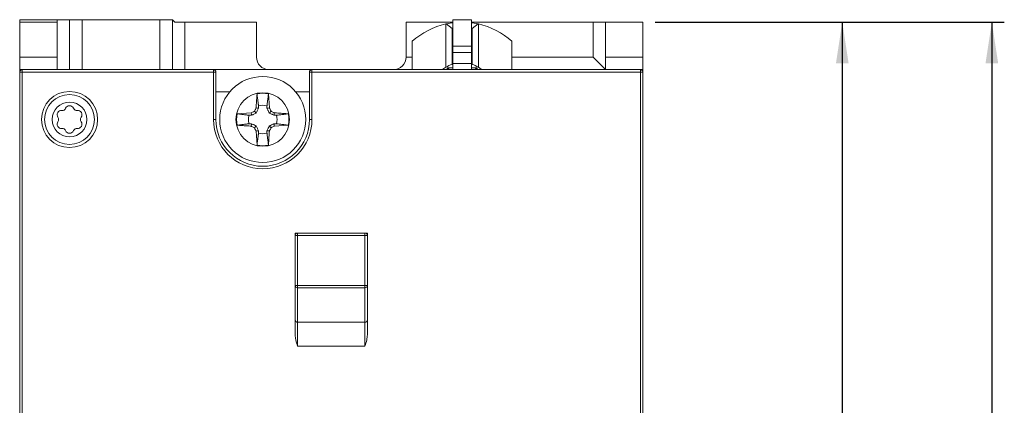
# Model space of a CAD drawing. Header units: millimetres. Extents: x 0 to 420, y 0 to 297.
# Tile 4 of 20: x 108 to 187, y 107 to 138. Entities that reach past the tile are written whole.
import ezdxf

# ---------------------------------------------------------------- set-up
doc = ezdxf.new("R2010")
doc.units = ezdxf.units.MM
doc.layers.add('COTA', color=7, linetype='Continuous')
doc.styles.add('SLDTEXTSTYLE3', font='TXT', dxfattribs={"width": 0.75})
doc.dimstyles.new('SLDDIMSTYLE0', dxfattribs={"dimtxt": 3.5, "dimasz": 3.302, "dimexe": 0, "dimexo": 0.0625, "dimgap": 0.875, "dimtad": 1, "dimdec": 1, "dimrnd": 1e-09, "dimzin": 12, "dimdsep": 46, "dimtxsty": 'SLDTEXTSTYLE3', "dimsah": 1, "dimcen": 0.09, "dimadec": 0, "dimazin": 3, "dimtfac": 1, "dimtdec": 1, "dimtofl": 0, "dimtmove": 0, "dimatfit": 3, "dimfxl": 0, "dimfrac": 2, "dimtolj": 1, "dimtzin": 12, "dimarcsym": 0})

# ---------------------------------------------------------------- blocks, each defined once
blk = doc.blocks.new('_D_5')
at = {"layer": 'COTA'}
for p, q in [((159.131, 137.325), (175.131, 137.325)), ((174.131, 137.325), (174.131, 37.525)), ((163.338, 90.992), (163.338, 91.703)), ((163.338, 91.703), (168.894, 91.703)), ((168.894, 91.703), (168.894, 90.992)), ((163.338, 77.577), (163.338, 76.866)), ((168.894, 76.866), (168.894, 77.577)), ((163.338, 76.866), (168.894, 76.866)), ((157.131, 37.525), (175.131, 37.525))]:
    blk.add_line(p, q, dxfattribs=at)
for points in [[(174.131, 137.325), (173.623, 134.023), (174.639, 134.023)], [(174.131, 37.525), (174.639, 40.827), (173.623, 40.827)]]:
    blk.add_solid(points, dxfattribs=at)
at = {"layer": 'COTA', "char_height": 3.5, "attachment_point": 1, "rotation": 90, "style": 'SLDTEXTSTYLE3'}
for s, insert in [('3,929', (164.383, 78.466)), ('99,8', (169.619, 79.759))]:
    blk.add_mtext(s, dxfattribs=dict(at, insert=insert))
blk = doc.blocks.new('_D_6')
at = {"layer": 'COTA'}
for p, q in [((159.131, 137.325), (187.131, 137.325)), ((186.131, 137.325), (186.131, 31.025)), ((175.338, 90.992), (175.338, 91.703)), ((175.338, 91.703), (180.894, 91.703)), ((180.894, 91.703), (180.894, 90.992)), ((175.338, 77.577), (175.338, 76.866)), ((180.894, 76.866), (180.894, 77.577)), ((175.338, 76.866), (180.894, 76.866)), ((121.266, 31.025), (187.131, 31.025))]:
    blk.add_line(p, q, dxfattribs=at)
for points in [[(186.131, 137.325), (185.623, 134.023), (186.639, 134.023)], [(186.131, 31.025), (186.639, 34.327), (185.623, 34.327)]]:
    blk.add_solid(points, dxfattribs=at)
at = {"layer": 'COTA', "char_height": 3.5, "attachment_point": 1, "rotation": 90, "style": 'SLDTEXTSTYLE3'}
for s, insert in [('4,185', (176.383, 78.466)), ('106,3', (181.619, 78.466))]:
    blk.add_mtext(s, dxfattribs=dict(at, insert=insert))

msp = doc.modelspace()

# ---------------------------------------------------------------- linework, layer by layer
at = {"color": 7, "linetype": 'Continuous', "lineweight": 15}
for p, q in [((111.131, 137.525), (108.131, 137.525)), ((108.131, 137.525), (108.131, 137.325)), ((111.131, 137.525), (111.131, 137.325)), ((112.131, 137.525), (111.131, 137.525)), ((112.131, 137.525), (112.131, 133.525)), ((113.149, 137.525), (112.131, 137.525)), ((113.149, 137.525), (113.149, 133.525)), ((119.381, 137.525), (113.149, 137.525)), ((119.381, 133.525), (119.381, 137.525)), ((119.381, 137.525), (120.381, 137.525)), ((120.381, 137.525), (120.381, 133.525)), ((120.381, 137.525), (120.581, 137.325)), ((142.881, 137.525), (144.381, 137.525)), ((142.881, 135.397), (142.881, 137.525)), ((144.381, 135.397), (144.381, 137.525)), ((111.131, 137.325), (108.131, 137.325)), ((108.131, 137.325), (108.131, 134.525)), ((111.131, 137.325), (111.131, 134.525)), ((120.581, 137.325), (121.381, 137.325)), ((121.381, 137.325), (121.381, 133.525)), ((121.381, 137.325), (127.131, 137.325)), ((127.131, 137.325), (127.131, 134.525)), ((139.131, 137.325), (139.131, 134.525)), ((139.131, 137.325), (142.881, 137.325)), ((142.331, 133.719), (142.331, 137.183)), ((142.357, 137.188), (142.831, 136.827)), ((142.831, 136.827), (142.831, 133.947)), ((144.381, 137.325), (154.131, 137.325)), ((144.431, 136.827), (144.905, 137.188)), ((144.431, 133.947), (144.431, 136.827)), ((144.931, 137.183), (144.931, 133.719)), ((154.131, 134.525), (154.131, 137.325)), ((154.131, 137.325), (155.131, 137.325)), ((158.131, 137.325), (155.131, 137.325)), ((155.131, 134.525), (155.131, 137.325)), ((158.131, 137.325), (158.131, 134.525)), ((139.631, 135.797), (139.631, 133.525)), ((142.881, 135.397), (144.381, 135.397)), ((142.881, 134.885), (142.881, 135.397)), ((144.381, 134.885), (144.381, 135.397)), ((147.631, 133.525), (147.631, 135.797)), ((108.131, 134.525), (111.131, 134.525)), ((108.131, 134.525), (108.131, 133.525)), ((111.131, 134.525), (111.131, 133.525)), ((139.131, 134.525), (139.631, 134.525)), ((142.881, 134.525), (142.831, 134.525)), ((142.881, 134.885), (144.381, 134.885)), ((142.881, 134.025), (142.881, 134.885)), ((144.381, 134.025), (144.381, 134.885)), ((144.431, 134.525), (144.381, 134.525)), ((147.631, 134.525), (154.131, 134.525)), ((155.131, 133.525), (154.131, 134.525)), ((155.131, 134.525), (158.131, 134.525)), ((155.131, 134.525), (155.131, 133.525)), ((158.131, 134.525), (158.131, 133.525)), ((108.131, 133.525), (108.331, 133.525)), ((108.131, 133.525), (108.131, 133.325)), ((108.331, 133.525), (108.331, 133.325)), ((108.331, 133.525), (123.681, 133.525)), ((123.681, 133.525), (123.681, 133.325)), ((131.581, 133.525), (123.681, 133.525)), ((131.581, 133.525), (131.581, 133.325)), ((131.581, 133.525), (157.931, 133.525)), ((142.431, 133.675), (142.881, 133.675)), ((142.431, 133.525), (142.431, 133.675)), ((142.431, 133.675), (142.581, 133.525)), ((142.881, 134.025), (142.831, 134.025)), ((142.881, 134.025), (144.381, 134.025)), ((142.881, 133.525), (142.881, 134.025)), ((144.381, 133.525), (144.381, 134.025)), ((144.431, 134.025), (144.381, 134.025)), ((144.381, 133.675), (144.831, 133.675)), ((144.681, 133.525), (144.831, 133.675)), ((144.831, 133.675), (144.831, 133.525)), ((157.931, 133.525), (157.931, 133.325)), ((157.931, 133.525), (158.131, 133.525)), ((158.131, 133.525), (158.131, 133.325)), ((108.131, 133.325), (108.331, 133.325)), ((108.131, 83.825), (108.131, 133.325)), ((123.681, 133.325), (108.331, 133.325)), ((108.331, 133.325), (108.331, 84.025)), ((123.681, 129.525), (123.681, 133.325)), ((123.881, 133.325), (123.681, 133.325)), ((123.881, 133.325), (123.881, 129.525)), ((131.381, 133.325), (131.581, 133.325)), ((131.381, 129.525), (131.381, 133.325)), ((131.581, 133.325), (131.581, 129.525)), ((157.931, 133.325), (131.581, 133.325)), ((158.131, 133.325), (157.931, 133.325)), ((157.931, 84.025), (157.931, 133.325)), ((158.131, 133.325), (158.131, 83.825)), ((123.881, 131.752), (124.996, 131.752)), ((130.266, 131.752), (131.381, 131.752)), ((127.289, 130.426), (127.292, 130.619)), ((127.97, 130.619), (127.973, 130.426)), ((126.537, 129.864), (126.73, 129.867)), ((127.111, 130.045), (126.967, 130.189)), ((128.151, 130.045), (128.295, 130.189)), ((128.532, 129.867), (128.725, 129.864)), ((123.881, 129.525), (123.681, 129.525)), ((126.73, 129.183), (126.537, 129.187)), ((127.111, 129.006), (126.967, 128.862)), ((128.151, 129.006), (128.295, 128.862)), ((128.532, 129.183), (128.725, 129.187)), ((131.381, 129.525), (131.581, 129.525)), ((127.289, 128.625), (127.292, 128.432)), ((127.973, 128.625), (127.97, 128.432)), ((130.431, 120.425), (130.231, 120.425)), ((130.231, 120.425), (130.231, 120.225)), ((130.431, 120.225), (130.231, 120.225)), ((130.231, 116.226), (130.231, 120.225)), ((130.431, 120.225), (130.431, 120.425)), ((130.431, 120.425), (135.831, 120.425)), ((130.431, 120.225), (130.431, 116.226)), ((135.831, 120.225), (130.431, 120.225)), ((135.831, 120.225), (135.831, 120.425)), ((136.031, 120.425), (135.831, 120.425)), ((136.031, 120.225), (135.831, 120.225)), ((135.831, 116.226), (135.831, 120.225)), ((136.031, 120.225), (136.031, 120.425)), ((136.031, 120.225), (136.031, 116.226)), ((130.431, 116.226), (130.231, 116.226)), ((130.231, 113.455), (130.231, 116.226)), ((130.431, 116.226), (135.831, 116.226)), ((130.431, 116.034), (130.431, 116.226)), ((136.031, 116.226), (135.831, 116.226)), ((135.831, 116.034), (135.831, 116.226)), ((136.031, 116.226), (136.031, 113.455)), ((135.831, 116.034), (130.431, 116.034)), ((130.431, 116.034), (130.431, 113.263)), ((135.831, 113.263), (135.831, 116.034)), ((130.231, 112.261), (130.231, 113.455)), ((130.431, 113.263), (135.831, 113.263)), ((130.431, 113.263), (130.431, 111.344)), ((135.831, 111.344), (135.831, 113.263)), ((136.031, 113.455), (136.031, 112.261)), ((135.831, 111.344), (130.431, 111.344))]:
    msp.add_line(p, q, dxfattribs=at)
at = {"color": 7, "linetype": 'Continuous', "lineweight": 15, "flags": 128}
for points in [[(142.357, 137.188), (142.672, 137.248), (142.881, 137.278)], [(144.381, 137.278), (144.59, 137.248), (144.905, 137.188)], [(142.049, 133.525), (142.092, 133.559), (142.331, 133.719)], [(142.831, 133.947), (142.868, 133.958), (142.881, 133.962)], [(144.381, 133.962), (144.394, 133.958), (144.431, 133.947)], [(144.931, 133.719), (145.17, 133.559), (145.213, 133.525)], [(128.09, 131.574), (128.115, 131.202), (128.139, 130.829), (128.163, 130.457), (128.164, 130.452)], [(127.289, 130.426), (127.208, 130.437), (127.128, 130.448), (127.098, 130.452)], [(127.973, 130.426), (128.054, 130.437), (128.164, 130.452)], [(125.582, 129.984), (125.954, 130.009), (126.327, 130.033), (126.7, 130.058), (126.705, 130.058)], [(126.73, 129.867), (126.719, 129.948), (126.705, 130.058)], [(128.532, 129.867), (128.543, 129.948), (128.553, 130.028), (128.557, 130.058)], [(126.73, 129.183), (126.719, 129.103), (126.709, 129.022), (126.705, 128.992)], [(128.532, 129.183), (128.543, 129.103), (128.557, 128.992)], [(129.68, 129.066), (129.308, 129.042), (128.935, 129.017), (128.562, 128.993), (128.557, 128.992)], [(127.289, 128.625), (127.208, 128.614), (127.098, 128.599)], [(127.172, 127.476), (127.147, 127.849), (127.123, 128.221), (127.099, 128.594), (127.098, 128.599)], [(127.973, 128.625), (128.054, 128.614), (128.134, 128.603), (128.164, 128.599)]]:
    msp.add_lwpolyline(points, dxfattribs=at)
at = {"color": 7, "linetype": 'Continuous', "lineweight": 15}
for centre, radius in [((127.631, 129.525), 3.45), ((112.131, 129.525), 2.25), ((112.131, 129.525), 2), ((127.631, 129.525), 2.15), ((112.131, 129.525), 1.4)]:
    msp.add_circle(centre, radius, dxfattribs=at)
for centre, radius, start, end in [((143.631, 131.325), 6, 102.51333, 131.81031), ((143.631, 131.325), 6, 102.25764, 102.51333), ((143.631, 131.325), 6, 77.48667, 77.74236), ((143.631, 131.325), 6, 48.18969, 77.48667), ((128.131, 134.525), 1, 180, 270), ((138.131, 134.525), 1, 270, 0), ((108.331, 133.325), 0.2, 90, 180), ((123.681, 133.325), 0.2, 0, 90), ((131.581, 133.325), 0.2, 90, 180), ((143.631, 131.525), 2.55, 108.28389, 120.65077), ((143.631, 131.525), 2.55, 59.34923, 71.71611), ((157.931, 133.325), 0.2, 0, 90), ((127.631, 129.525), 2.1, 77.37427, 102.62573), ((111.544, 130.543), 0.3, 263.87755, 336.12245), ((112.131, 130.283), 0.342, 23.87755, 156.12245), ((112.719, 130.543), 0.3, 203.87755, 276.12245), ((127.631, 129.525), 1.145, 72.79371, 107.20629), ((111.475, 129.904), 0.342, 83.87755, 216.12245), ((110.956, 129.525), 0.3, 323.87755, 36.12245), ((112.787, 129.904), 0.342, 323.87755, 96.12245), ((113.306, 129.525), 0.3, 143.87755, 216.12245), ((127.631, 129.525), 2.1, 167.37427, 192.62573), ((127.631, 129.525), 1.145, 162.79371, 197.20629), ((127.631, 129.525), 1.145, 342.79371, 17.20629), ((127.631, 129.525), 2.1, 347.37427, 12.62573), ((111.475, 129.147), 0.342, 143.87755, 276.12245), ((111.544, 128.508), 0.3, 23.87755, 96.12245), ((112.719, 128.508), 0.3, 83.87755, 156.12245), ((112.787, 129.147), 0.342, 263.87755, 36.12245), ((127.631, 129.525), 3.95, 180, 0), ((127.631, 129.525), 3.75, 180, 0), ((112.131, 128.768), 0.342, 203.87755, 336.12245), ((127.631, 129.525), 1.145, 252.79371, 287.20629), ((127.631, 129.525), 2.1, 257.37427, 282.62573), ((130.431, 120.225), 0.2, 90, 180), ((135.831, 120.225), 0.2, 0, 90), ((130.427, 116.23), 0.196, 181.21271, 271.16342), ((135.835, 116.23), 0.196, 268.83658, 358.78729), ((130.427, 113.459), 0.196, 181.21271, 271.16342), ((135.835, 113.459), 0.196, 268.83658, 358.78729)]:
    msp.add_arc(centre, radius, start, end, dxfattribs=at)
for points, knots in [([(127.098, 130.452), (127.106, 130.576), (127.123, 130.825), (127.147, 131.199), (127.164, 131.449), (127.172, 131.574)], [0, 0, 0, 0, 0.331847, 0.665924, 1, 1, 1, 1]), ([(127.172, 131.574), (127.179, 131.515), (127.195, 131.392), (127.223, 131.172), (127.249, 130.961), (127.271, 130.79), (127.283, 130.693), (127.289, 130.644), (127.292, 130.619)], [0, 0, 0, 0, 0.185925, 0.387596, 0.693797, 0.846899, 0.923449, 1, 1, 1, 1]), ([(127.97, 130.619), (127.973, 130.644), (127.979, 130.693), (127.991, 130.79), (128.013, 130.961), (128.039, 131.172), (128.067, 131.392), (128.083, 131.515), (128.09, 131.574)], [0, 0, 0, 0, 0.07655, 0.153099, 0.306198, 0.612396, 0.814068, 1, 1, 1, 1]), ([(126.967, 130.189), (126.984, 130.222), (127.016, 130.289), (127.06, 130.376), (127.088, 130.431), (127.098, 130.452)], [0, 0, 0, 0, 0.379339, 0.758678, 1, 1, 1, 1]), ([(127.111, 130.045), (127.138, 130.103), (127.182, 130.196), (127.241, 130.323), (127.273, 130.391), (127.289, 130.426)], [0, 0, 0, 0, 0.446211, 0.722888, 1, 1, 1, 1]), ([(127.973, 130.426), (127.988, 130.394), (128.017, 130.331), (128.076, 130.205), (128.121, 130.109), (128.151, 130.045)], [0, 0, 0, 0, 0.25414, 0.508297, 1, 1, 1, 1]), ([(128.164, 130.452), (128.165, 130.449), (128.183, 130.414), (128.227, 130.326), (128.269, 130.241), (128.295, 130.189)], [0, 0, 0, 0, 0.026734, 0.406073, 1, 1, 1, 1]), ([(126.537, 129.864), (126.513, 129.867), (126.464, 129.873), (126.366, 129.885), (126.195, 129.907), (125.984, 129.933), (125.764, 129.961), (125.641, 129.977), (125.582, 129.984)], [0, 0, 0, 0, 0.07655, 0.153099, 0.306198, 0.612396, 0.814068, 1, 1, 1, 1]), ([(126.705, 130.058), (126.707, 130.059), (126.742, 130.077), (126.83, 130.121), (126.915, 130.163), (126.967, 130.189)], [0, 0, 0, 0, 0.026734, 0.406073, 1, 1, 1, 1]), ([(126.73, 129.867), (126.762, 129.882), (126.825, 129.912), (126.951, 129.97), (127.048, 130.015), (127.111, 130.045)], [0, 0, 0, 0, 0.25414, 0.508297, 1, 1, 1, 1]), ([(128.151, 130.045), (128.208, 130.018), (128.302, 129.974), (128.428, 129.916), (128.497, 129.883), (128.532, 129.867)], [0, 0, 0, 0, 0.4462115, 0.7228884, 1, 1, 1, 1]), ([(128.295, 130.189), (128.328, 130.173), (128.395, 130.14), (128.482, 130.096), (128.536, 130.069), (128.557, 130.058)], [0, 0, 0, 0, 0.379339, 0.758678, 1, 1, 1, 1]), ([(128.557, 130.058), (128.682, 130.05), (128.931, 130.034), (129.305, 130.009), (129.555, 129.993), (129.68, 129.984)], [0, 0, 0, 0, 0.331847, 0.665924, 1, 1, 1, 1]), ([(129.68, 129.984), (129.621, 129.977), (129.498, 129.961), (129.278, 129.933), (129.067, 129.907), (128.896, 129.885), (128.798, 129.873), (128.749, 129.867), (128.725, 129.864)], [0, 0, 0, 0, 0.185925, 0.387596, 0.693797, 0.846899, 0.923449, 1, 1, 1, 1]), ([(125.582, 129.066), (125.641, 129.074), (125.764, 129.089), (125.984, 129.117), (126.195, 129.144), (126.366, 129.165), (126.464, 129.177), (126.513, 129.184), (126.537, 129.187)], [0, 0, 0, 0, 0.185925, 0.387596, 0.693797, 0.846899, 0.923449, 1, 1, 1, 1]), ([(126.705, 128.992), (126.58, 129.001), (126.331, 129.017), (125.957, 129.042), (125.707, 129.058), (125.582, 129.066)], [0, 0, 0, 0, 0.331847, 0.665924, 1, 1, 1, 1]), ([(126.967, 128.862), (126.934, 128.878), (126.867, 128.911), (126.78, 128.955), (126.726, 128.982), (126.705, 128.992)], [0, 0, 0, 0, 0.379339, 0.7586777, 1, 1, 1, 1]), ([(127.111, 129.006), (127.054, 129.032), (126.96, 129.076), (126.834, 129.135), (126.765, 129.167), (126.73, 129.183)], [0, 0, 0, 0, 0.446211, 0.722888, 1, 1, 1, 1]), ([(127.098, 128.599), (127.097, 128.601), (127.079, 128.637), (127.035, 128.724), (126.993, 128.809), (126.967, 128.862)], [0, 0, 0, 0, 0.0267345, 0.4060731, 1, 1, 1, 1]), ([(127.289, 128.625), (127.274, 128.656), (127.245, 128.719), (127.186, 128.845), (127.141, 128.942), (127.111, 129.006)], [0, 0, 0, 0, 0.25414, 0.508297, 1, 1, 1, 1]), ([(128.151, 129.006), (128.124, 128.948), (128.08, 128.854), (128.021, 128.728), (127.989, 128.659), (127.973, 128.625)], [0, 0, 0, 0, 0.446211, 0.722888, 1, 1, 1, 1]), ([(128.532, 129.183), (128.5, 129.168), (128.437, 129.139), (128.311, 129.08), (128.214, 129.035), (128.151, 129.006)], [0, 0, 0, 0, 0.25414, 0.508297, 1, 1, 1, 1]), ([(128.295, 128.862), (128.278, 128.828), (128.246, 128.762), (128.202, 128.674), (128.174, 128.62), (128.164, 128.599)], [0, 0, 0, 0, 0.379339, 0.7586777, 1, 1, 1, 1]), ([(128.557, 128.992), (128.555, 128.991), (128.52, 128.973), (128.432, 128.929), (128.347, 128.887), (128.295, 128.862)], [0, 0, 0, 0, 0.026734, 0.406073, 1, 1, 1, 1]), ([(128.725, 129.187), (128.749, 129.184), (128.798, 129.177), (128.896, 129.165), (129.067, 129.144), (129.278, 129.117), (129.498, 129.089), (129.621, 129.074), (129.68, 129.066)], [0, 0, 0, 0, 0.076556, 0.153112, 0.306224, 0.612446, 0.814107, 1, 1, 1, 1]), ([(127.292, 128.432), (127.289, 128.407), (127.283, 128.358), (127.271, 128.26), (127.249, 128.089), (127.223, 127.879), (127.195, 127.658), (127.179, 127.535), (127.172, 127.476)], [0, 0, 0, 0, 0.076556, 0.153112, 0.306224, 0.612446, 0.814107, 1, 1, 1, 1]), ([(128.09, 127.476), (128.083, 127.535), (128.067, 127.658), (128.039, 127.879), (128.013, 128.089), (127.991, 128.26), (127.979, 128.358), (127.973, 128.407), (127.97, 128.432)], [0, 0, 0, 0, 0.185925, 0.387596, 0.693797, 0.846899, 0.923449, 1, 1, 1, 1]), ([(128.164, 128.599), (128.156, 128.475), (128.139, 128.225), (128.115, 127.851), (128.098, 127.601), (128.09, 127.476)], [0, 0, 0, 0, 0.331847, 0.665924, 1, 1, 1, 1]), ([(130.431, 111.344), (130.43, 111.347), (130.376, 111.518), (130.273, 111.816), (130.244, 112.126), (130.231, 112.261)], [0, 0, 0, 0, 0.009508, 0.571219, 1, 1, 1, 1]), ([(136.031, 112.261), (136.018, 112.126), (135.989, 111.816), (135.886, 111.518), (135.832, 111.347), (135.831, 111.344)], [0, 0, 0, 0, 0.428781, 0.990492, 1, 1, 1, 1])]:
    msp.add_open_spline(points, degree=3, knots=knots, dxfattribs=at)

# ---------------------------------------------------------------- dimensions: what is measured, and where the dimension line sits
at = {"layer": 'COTA'}
for base, p2, picture, middle in [((186.131, 31.025), (120.266, 31.025), '_D_6', (186.131, 84.285)), ((174.131, 37.525), (156.131, 37.525), '_D_5', (174.131, 84.285))]:
    dim = msp.add_linear_dim(base=base, p1=(158.131, 137.325), p2=p2, angle=90, dimstyle='SLDDIMSTYLE0', dxfattribs=at)
    dim.commit()
    dim.dimension.update_dxf_attribs({"geometry": picture, "text_midpoint": middle, "dimtype": 160})

doc.saveas('drawing.dxf')
